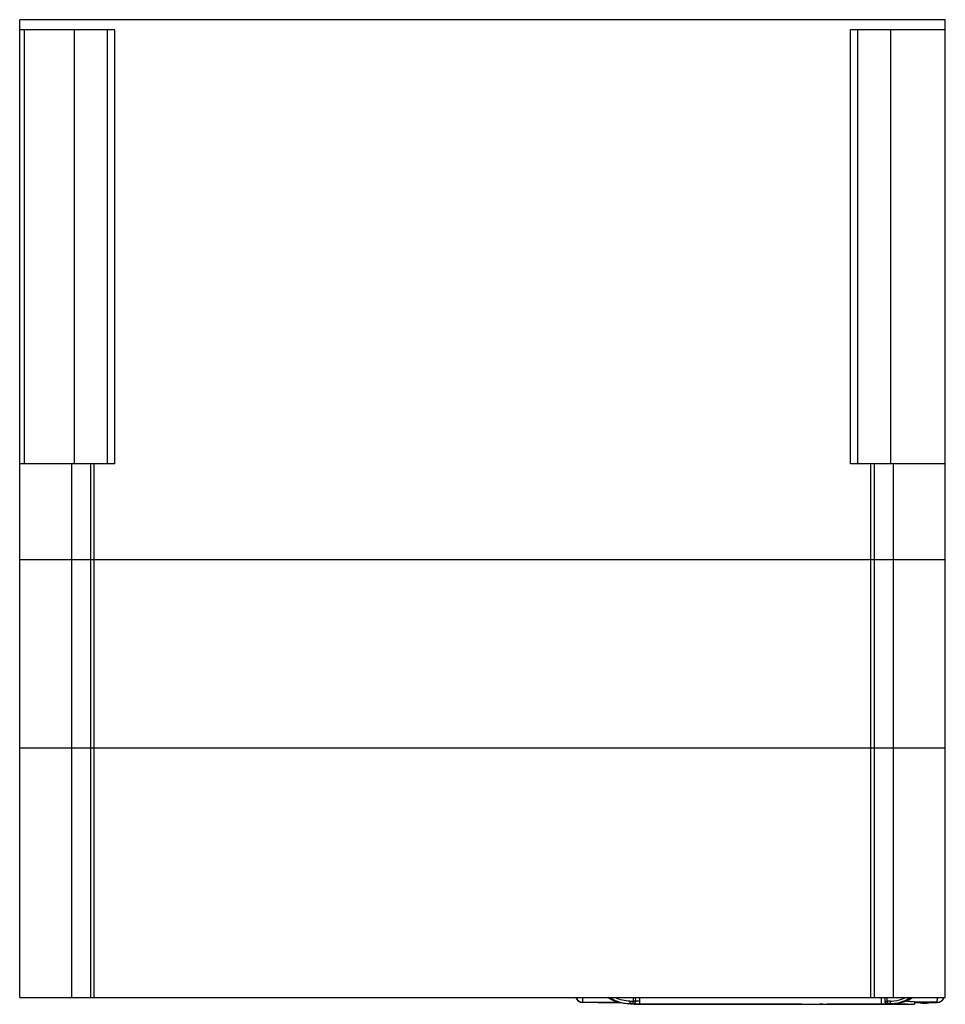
# Model space of a CAD drawing. Header units: millimetres. Extents: x 24 to 204, y 66 to 257.
import ezdxf

# ---------------------------------------------------------------- set-up
doc = ezdxf.new("R2010")
doc.units = ezdxf.units.MM
doc.header["$LTSCALE"] = 20.976222
doc.layers.get('0').update_dxf_attribs({"linetype": 'CONTINUOUS'})

msp = doc.modelspace()

# ---------------------------------------------------------------- linework, layer by layer
at = {"color": 7}
for p, q in [((24.16, 67.36), (24.16, 257.36)), ((204.16, 257.36), (24.16, 257.36)), ((204.16, 67.36), (204.16, 257.36)), ((42.66, 255.36), (24.16, 255.36)), ((25.07, 171.06), (25.07, 255.36)), ((34.79, 171.06), (34.79, 255.36)), ((41.15, 255.36), (41.15, 171.06)), ((42.66, 171.06), (42.66, 255.36)), ((185.74, 171.06), (185.74, 255.36)), ((204.16, 255.36), (185.74, 255.36)), ((187.16, 171.06), (187.16, 255.36)), ((193.53, 255.36), (193.53, 171.06)), ((42.66, 171.06), (24.16, 171.06)), ((34.31, 67.36), (34.31, 171.06)), ((37.94, 171.06), (37.94, 67.36)), ((38.66, 67.36), (38.66, 171.06)), ((204.16, 171.06), (185.74, 171.06)), ((189.66, 67.36), (189.66, 171.06)), ((190.37, 67.36), (190.37, 171.06)), ((194.01, 171.06), (194.01, 67.36)), ((204.16, 152.36), (24.16, 152.36)), ((24.16, 115.86), (204.16, 115.86)), ((24.16, 67.36), (204.16, 67.36)), ((133.66, 66.74), (133.65, 67.35)), ((143.44, 67.36), (143.45, 66.63)), ((143.95, 66.66), (143.94, 67.36)), ((144.66, 67.36), (144.66, 66.06)), ((191.66, 67.36), (191.66, 66.06)), ((192.38, 67.36), (192.37, 66.66)), ((192.87, 66.63), (192.88, 67.36)), ((202.61, 66.97), (202.62, 67)), ((202.63, 67.22), (202.62, 67.17)), ((202.62, 67.12), (202.62, 67.17)), ((202.62, 67.08), (202.62, 67.12)), ((202.62, 67.05), (202.62, 67.08)), ((202.62, 67), (202.62, 67.05)), ((202.63, 67.29), (202.63, 67.33)), ((202.63, 67.28), (202.63, 67.29)), ((202.63, 67.29), (202.63, 67.29)), ((202.63, 67.27), (202.63, 67.28)), ((202.63, 67.26), (202.63, 67.27)), ((202.63, 67.24), (202.63, 67.26)), ((202.63, 67.26), (202.63, 67.26)), ((202.63, 67.24), (202.63, 67.24)), ((202.63, 67.23), (202.63, 67.24)), ((202.63, 67.23), (202.63, 67.23)), ((202.63, 67.22), (202.63, 67.23)), ((133.62, 66.36), (133.66, 66.43)), ((136.42, 66.36), (133.62, 66.36)), ((133.66, 66.43), (133.66, 66.74)), ((133.66, 66.43), (140.45, 66.43)), ((136.62, 66.36), (140.71, 66.36)), ((142.84, 66.63), (143.45, 66.63)), ((142.84, 66.63), (142.84, 66.15)), ((143.45, 66.15), (142.84, 66.15)), ((143.45, 66.07), (143.36, 66.08)), ((143.45, 66.11), (143.45, 66.63)), ((143.94, 66.06), (143.85, 66.06)), ((143.86, 66.04), (143.86, 66.06)), ((143.86, 66.04), (176.18, 66.04)), ((144.86, 66.02), (143.86, 66.04)), ((144.2, 66.06), (143.94, 66.06)), ((144.21, 66.11), (144.66, 66.11)), ((144.43, 66.06), (144.33, 66.06)), ((144.56, 66.05), (144.43, 66.06)), ((144.78, 66.05), (144.65, 66.05)), ((144.66, 66.06), (191.66, 66.06)), ((144.86, 66.05), (144.78, 66.05)), ((176.18, 66.02), (144.86, 66.02)), ((145.69, 66.04), (145.55, 66.04)), ((145.69, 66.04), (145.59, 66.04)), ((147.83, 66.01), (147.75, 66.01)), ((147.83, 66.01), (181.82, 66.01)), ((175.86, 66.04), (175.86, 66.02)), ((176.18, 66.04), (176.18, 66.02)), ((178, 66.05), (178.28, 66.05)), ((181.38, 66.03), (181.1, 66.03)), ((181.77, 66.03), (181.38, 66.03)), ((189.31, 66.02), (189.06, 66.02)), ((190.07, 66.02), (189.31, 66.02)), ((192.87, 66.07), (192.71, 66.07)), ((192.87, 66.07), (192.71, 66.07)), ((193.48, 66.63), (192.87, 66.63)), ((192.87, 66.63), (192.87, 66.13)), ((193.48, 66.15), (192.87, 66.15)), ((192.87, 66.13), (193.8, 66.13)), ((193.48, 66.15), (193.48, 66.63)), ((194.04, 66.09), (193.81, 66.09)), ((194.04, 66.09), (193.81, 66.09)), ((194.04, 66.14), (194.04, 66.09)), ((194.04, 66.09), (194.04, 66.06)), ((194.12, 66.07), (194.66, 66.07)), ((194.56, 66.16), (194.56, 66.17)), ((195.06, 66.24), (195.06, 66.24)), ((195.2, 66.04), (195.38, 66.04)), ((195.38, 66.04), (195.38, 66.04)), ((195.41, 66.05), (195.41, 66.05)), ((195.41, 66.05), (195.41, 66.05)), ((195.62, 66.02), (195.53, 66.02)), ((196.3, 66.03), (196.29, 66.03)), ((196.41, 66.07), (197.08, 66.07)), ((196.44, 66.62), (196.47, 66.61)), ((196.47, 66.61), (196.5, 66.61)), ((198.16, 66.53), (198.16, 66.06)), ((200.1, 66.43), (198.16, 66.43)), ((198.16, 66.36), (199.27, 66.36)), ((199.66, 66.28), (200.66, 66.28)), ((199.66, 66.28), (199.66, 66.26)), ((199.66, 66.26), (200.66, 66.26)), ((200.1, 66.43), (200.11, 66.43)), ((200.21, 66.43), (200.11, 66.43)), ((200.21, 66.43), (200.22, 66.43)), ((202.59, 66.43), (200.22, 66.43)), ((200.66, 66.26), (200.66, 66.28)), ((200.97, 66.36), (202.59, 66.36)), ((202.37, 66.43), (202.52, 66.43)), ((202.52, 66.42), (202.37, 66.42)), ((202.52, 66.43), (202.52, 66.42)), ((202.6, 66.51), (202.59, 66.45)), ((202.59, 66.43), (202.59, 66.45)), ((202.59, 66.36), (202.59, 66.43)), ((202.6, 66.86), (202.61, 66.89)), ((202.6, 66.51), (202.6, 66.86)), ((202.61, 66.95), (202.61, 66.97)), ((202.61, 66.91), (202.61, 66.95)), ((202.61, 66.89), (202.61, 66.91))]:
    msp.add_line(p, q, dxfattribs=at)
msp.add_lwpolyline([(133.66, 66.74), (133.65, 67.06), (133.65, 67.36)], dxfattribs=at)
for centre, radius, start, end in [((133.62, 67.76), 1.4, 197.6315, 269.9958), ((133.65, 67.83), 1.4, 200.8294, 270.2171), ((193.48, 73.12), 6.49, 275.8118, 296.2909), ((193.81, 73.13), 7, 280.2568, 304.1964), ((193.82, 73.13), 7, 280.1989, 304.215), ((202.59, 67.83), 1.4, 270.0173, 339.1763), ((202.59, 67.76), 1.4, 270.0158, 342.5308), ((145.12, 140.74), 74.68, 268.329, 268.6505), ((145.21, 137.6), 71.54, 268.3933, 268.6526), ((146.51, 201.19), 135.15, 268.7015, 268.8757), ((143.45, 66.65), 0.5, 269.9999, 0.9995), ((143.45, 66.6), 0.491, 270.0018, 271.6228), ((143.45, 66.61), 0.5, 271.5924, 359.533), ((146.18, 179.11), 113.06, 268.6558, 268.8204), ((147.4, 239.26), 173.23, 268.8271, 268.9844), ((150.34, 415.61), 349.6, 269.0534, 269.2147), ((180.95, -68.6), 134.64, 90.251, 90.454), ((182.11, 396.55), 330.53, 269.6835, 269.8252), ((192.06, 122.66), 56.59, 269.5962, 270.6597), ((192.87, 66.65), 0.5, 179.0001, 270.0001), ((191.31, 169.83), 103.78, 270.8603, 271.3773), ((193.48, 73.17), 6.54, 269.9833, 275.8225), ((193.8, 73.14), 7.01, 270.0021, 276.2047), ((193.84, 73.13), 7, 271.6191, 271.9773), ((193.84, 73.13), 7, 271.9779, 275.9315), ((193.73, 73.72), 7.61, 276.0011, 279.5283), ((195.22, 51.77), 14.27, 89.161, 89.3371), ((196.03, 8.51), 57.54, 90.4908, 90.6162), ((197.3, -163.75), 229.8, 90.2499, 90.4403), ((193.38, -54.32), 120.98, 88.3524, 88.5216), ((196.45, 39.88), 26.16, 89.2529, 89.4886), ((199.58, -128.79), 195.23, 90.245, 90.419), ((199.32, 215.65), 149.24, 269.5539, 269.7818), ((199.22, 176.99), 110.58, 269.7566, 269.9008), ((200.88, 253), 186.58, 270.0866, 270.2139), ((195.31, 66.57), 6.27, 358.5789, 358.7319)]:
    msp.add_arc(centre, radius, start, end, dxfattribs=at)
for centre, major_axis, ratio, start_param, end_param in [((136.42, 66.36), (0.2, 0), 0.002007, 0, 1.569883), ((192.87, 66.63), (0, 0.5), 0.999897, 1.553343, 3.141593), ((199.66, 67.78), (1.5, 0), 1, -2.086228, -1.570796), ((199.66, 67.76), (1.5, 0), 1, 4.19699, 4.712389), ((200.66, 67.76), (1.5, 0), 1, -1.570796, -1.190889), ((200.66, 67.78), (1.5, 0), 1, -1.570796, -1.241667)]:
    msp.add_ellipse(centre, major_axis=major_axis, ratio=ratio, start_param=start_param, end_param=end_param, dxfattribs=at)
for points, knots in [([(142.94, 66.09), (142.81, 66.09), (142.56, 66.1), (142.11, 66.12), (141.43, 66.18), (140.54, 66.37), (139.5, 66.75), (138.84, 67.13), (138.5, 67.36)], [0, 0, 0, 0, 0.080638, 0.158704, 0.292285, 0.517391, 0.740099, 1, 1, 1, 1]), ([(139.07, 67.25), (139.35, 67.07), (139.94, 66.76), (141.18, 66.3), (142.18, 66.15), (142.84, 66.15)], [0, 0, 0, 0, 0.250279, 0.500557, 1, 1, 1, 1]), ([(142.84, 66.63), (142.34, 66.63), (141.35, 66.74), (140.4, 67.08), (139.96, 67.3)], [0, 0, 0, 0, 0.500068, 1, 1, 1, 1]), ([(193.48, 66.15), (194.14, 66.15), (195.47, 66.34), (196.69, 66.9), (197.25, 67.25)], [0, 0, 0, 0, 0.500076, 1, 1, 1, 1]), ([(143.21, 66.08), (143.11, 66.08), (142.98, 66.09), (142.82, 66.09), (142.72, 66.1), (142.64, 66.1), (142.57, 66.11), (142.53, 66.11), (142.5, 66.11), (142.49, 66.12), (142.48, 66.12), (142.48, 66.12), (142.47, 66.12), (142.48, 66.13), (142.49, 66.13), (142.5, 66.13), (142.51, 66.13), (142.53, 66.14), (142.56, 66.14), (142.6, 66.14), (142.66, 66.14), (142.74, 66.15), (142.81, 66.15), (142.84, 66.15)], [0, 0, 0, 0, 0.253138, 0.357094, 0.445969, 0.519766, 0.578491, 0.622159, 0.638361, 0.650824, 0.65958, 0.664734, 0.666967, 0.670428, 0.677321, 0.687885, 0.702174, 0.720211, 0.742004, 0.76756, 0.829967, 0.907445, 1, 1, 1, 1]), ([(143.95, 66.66), (143.95, 66.66), (143.95, 66.66), (143.94, 66.66), (143.93, 66.65), (143.9, 66.65), (143.86, 66.65), (143.8, 66.64), (143.73, 66.64), (143.61, 66.63), (143.51, 66.63), (143.45, 66.63)], [0, 0, 0, 0, 0.006868, 0.022027, 0.046216, 0.079428, 0.171925, 0.295898, 0.446828, 0.619073, 1, 1, 1, 1]), ([(143.45, 66.11), (143.45, 66.11), (143.45, 66.11), (143.46, 66.11), (143.46, 66.11), (143.47, 66.11), (143.49, 66.11), (143.52, 66.11), (143.55, 66.11), (143.6, 66.11), (143.64, 66.11), (143.68, 66.11), (143.7, 66.11)], [0, 0, 0, 0, 0.004083, 0.016248, 0.036454, 0.064651, 0.144819, 0.256343, 0.398698, 0.570858, 0.771676, 1, 1, 1, 1]), ([(143.7, 66.11), (143.74, 66.11), (143.91, 66.11), (144.08, 66.11), (144.21, 66.11)], [0, 0, 0, 0, 0.208422, 1, 1, 1, 1]), ([(144.66, 66.62), (144.61, 66.62), (144.52, 66.62), (144.38, 66.62), (144.26, 66.62), (144.16, 66.62), (144.08, 66.62), (144.03, 66.62), (144.01, 66.62), (143.98, 66.62), (143.97, 66.62), (143.96, 66.62), (143.95, 66.62), (143.95, 66.62), (143.95, 66.62), (143.95, 66.62)], [0, 0, 0, 0, 0.200928, 0.391083, 0.564122, 0.713726, 0.834906, 0.883926, 0.924785, 0.957147, 0.980679, 0.989031, 0.995052, 0.998708, 1, 1, 1, 1]), ([(144.65, 66.05), (144.61, 66.05), (144.46, 66.05), (144.31, 66.06), (144.2, 66.06)], [0, 0, 0, 0, 0.259174, 1, 1, 1, 1]), ([(145.59, 66.04), (145.53, 66.04), (145.28, 66.04), (145.04, 66.04), (144.85, 66.05)], [0, 0, 0, 0, 0.261336, 1, 1, 1, 1]), ([(156.32, 66.06), (157.63, 66.05), (160.94, 66.05), (166.39, 66.04), (172.31, 66.04), (176.23, 66.05), (178, 66.05)], [0, 0, 0, 0, 0.181263, 0.456861, 0.755517, 1, 1, 1, 1]), ([(179.88, 66.04), (179.86, 66.04), (179.82, 66.04), (179.77, 66.04), (179.74, 66.04), (179.72, 66.04), (179.71, 66.04), (179.7, 66.04), (179.7, 66.04), (179.69, 66.04), (179.69, 66.04)], [0, 0, 0, 0, 0.436563, 0.608363, 0.749083, 0.858659, 0.937027, 0.964491, 0.984135, 1, 1, 1, 1]), ([(181.45, 66.05), (181.47, 66.05), (181.5, 66.05), (181.54, 66.05), (181.58, 66.05), (181.61, 66.05), (181.63, 66.05), (181.64, 66.05), (181.65, 66.05), (181.65, 66.05), (181.66, 66.05), (181.66, 66.05), (181.66, 66.05), (181.66, 66.05)], [0, 0, 0, 0, 0.233737, 0.43656, 0.60838, 0.74911, 0.858666, 0.901728, 0.936972, 0.964401, 0.984019, 0.995844, 1, 1, 1, 1]), ([(189.06, 66.02), (187.73, 66.02), (185.3, 66.02), (182.87, 66.02), (181.77, 66.03)], [0, 0, 0, 0, 0.54746, 1, 1, 1, 1]), ([(191.67, 66.02), (191.54, 66.02), (191.01, 66.02), (190.48, 66.02), (190.07, 66.02)], [0, 0, 0, 0, 0.240123, 1, 1, 1, 1]), ([(191.66, 66.03), (192.06, 66.03), (192.85, 66.03), (193.64, 66.05), (194.04, 66.06)], [0, 0, 0, 0, 0.499999, 1, 1, 1, 1]), ([(194.1, 66.03), (193.93, 66.03), (193.12, 66.02), (192.31, 66.02), (191.67, 66.02)], [0, 0, 0, 0, 0.211102, 1, 1, 1, 1]), ([(192.37, 66.66), (192.37, 66.66), (192.37, 66.66), (192.38, 66.66), (192.39, 66.65), (192.42, 66.65), (192.46, 66.65), (192.52, 66.64), (192.59, 66.64), (192.71, 66.63), (192.8, 66.63), (192.87, 66.63)], [0, 0, 0, 0, 0.006869, 0.022029, 0.046219, 0.079432, 0.171929, 0.295902, 0.446832, 0.619076, 1, 1, 1, 1]), ([(193.48, 66.15), (193.55, 66.15), (193.66, 66.14), (193.76, 66.14), (193.8, 66.13)], [0, 0, 0, 0, 0.624686, 1, 1, 1, 1]), ([(194.4, 66.14), (194.37, 66.14), (194.24, 66.12), (194.12, 66.12), (194.03, 66.11)], [0, 0, 0, 0, 0.303657, 1, 1, 1, 1]), ([(194.83, 66.03), (194.78, 66.03), (194.54, 66.03), (194.29, 66.03), (194.1, 66.03)], [0, 0, 0, 0, 0.217425, 1, 1, 1, 1]), ([(194.66, 66.07), (194.82, 66.07), (195.4, 66.07), (195.99, 66.07), (196.41, 66.07)], [0, 0, 0, 0, 0.276364, 1, 1, 1, 1]), ([(195.42, 66.03), (195.35, 66.03), (195.15, 66.03), (194.96, 66.03), (194.83, 66.03)], [0, 0, 0, 0, 0.376924, 1, 1, 1, 1]), ([(195.41, 66.05), (195.39, 66.05), (195.36, 66.05), (195.32, 66.05), (195.28, 66.05), (195.25, 66.04), (195.23, 66.04), (195.22, 66.04), (195.21, 66.04), (195.2, 66.04), (195.2, 66.04), (195.2, 66.04), (195.2, 66.04), (195.2, 66.04)], [0, 0, 0, 0, 0.233737, 0.43656, 0.60838, 0.74911, 0.858666, 0.901728, 0.936972, 0.964401, 0.984019, 0.995844, 1, 1, 1, 1]), ([(196.29, 66.03), (196.24, 66.03), (196.02, 66.03), (195.8, 66.03), (195.62, 66.02)], [0, 0, 0, 0, 0.216721, 1, 1, 1, 1]), ([(196.88, 66.03), (196.88, 66.03), (196.87, 66.03), (196.87, 66.03), (196.86, 66.03), (196.84, 66.03), (196.82, 66.03), (196.78, 66.03), (196.73, 66.03), (196.65, 66.03), (196.55, 66.03), (196.43, 66.03), (196.35, 66.03), (196.3, 66.03)], [0, 0, 0, 0, 0.004018, 0.015909, 0.035683, 0.06333, 0.098832, 0.142171, 0.252297, 0.393527, 0.565499, 0.767796, 1, 1, 1, 1]), ([(196.79, 66.04), (196.81, 66.04), (196.83, 66.04), (196.85, 66.04), (196.87, 66.03), (196.87, 66.03), (196.88, 66.03), (196.88, 66.03), (196.88, 66.03)], [0, 0, 0, 0, 0.436792, 0.749223, 0.858679, 0.936927, 0.983974, 1, 1, 1, 1]), ([(196.85, 66.6), (196.95, 66.6), (197.14, 66.6), (197.4, 66.59), (197.63, 66.58), (197.81, 66.57), (197.94, 66.56), (198.03, 66.55), (198.07, 66.55), (198.11, 66.55), (198.14, 66.54), (198.15, 66.54), (198.16, 66.53), (198.16, 66.53)], [0, 0, 0, 0, 0.229289, 0.430218, 0.601862, 0.743483, 0.854443, 0.898235, 0.934175, 0.962252, 0.982469, 0.994889, 1, 1, 1, 1]), ([(197.08, 66.07), (197.16, 66.07), (197.32, 66.07), (197.54, 66.07), (197.72, 66.06), (197.86, 66.06), (197.95, 66.06), (198, 66.06), (198.05, 66.06), (198.09, 66.06), (198.12, 66.06), (198.14, 66.06), (198.15, 66.06), (198.15, 66.06), (198.16, 66.06), (198.16, 66.06), (198.16, 66.06)], [0, 0, 0, 0, 0.23067, 0.432407, 0.6044, 0.746057, 0.805335, 0.856818, 0.900451, 0.936204, 0.964055, 0.983981, 0.990965, 0.995961, 0.998968, 1, 1, 1, 1]), ([(200.1, 66.43), (199.96, 66.43), (199.51, 66.43), (199.06, 66.43), (198.75, 66.43)], [0, 0, 0, 0, 0.307225, 1, 1, 1, 1]), ([(201.57, 66.43), (201.5, 66.43), (201.05, 66.43), (200.6, 66.43), (200.22, 66.43)], [0, 0, 0, 0, 0.162455, 1, 1, 1, 1]), ([(202.37, 66.43), (202.33, 66.43), (202.07, 66.43), (201.8, 66.43), (201.57, 66.43)], [0, 0, 0, 0, 0.15287, 1, 1, 1, 1]), ([(201.57, 66.42), (201.66, 66.42), (201.93, 66.42), (202.2, 66.42), (202.37, 66.42)], [0, 0, 0, 0, 0.345765, 1, 1, 1, 1])]:
    msp.add_open_spline(points, degree=3, knots=knots, dxfattribs=at)
msp.add_open_spline([(190.06, 66.06), (190.59, 66.05), (191.13, 66.03), (191.66, 66.03)], degree=3, dxfattribs=at)

doc.saveas('drawing.dxf')
